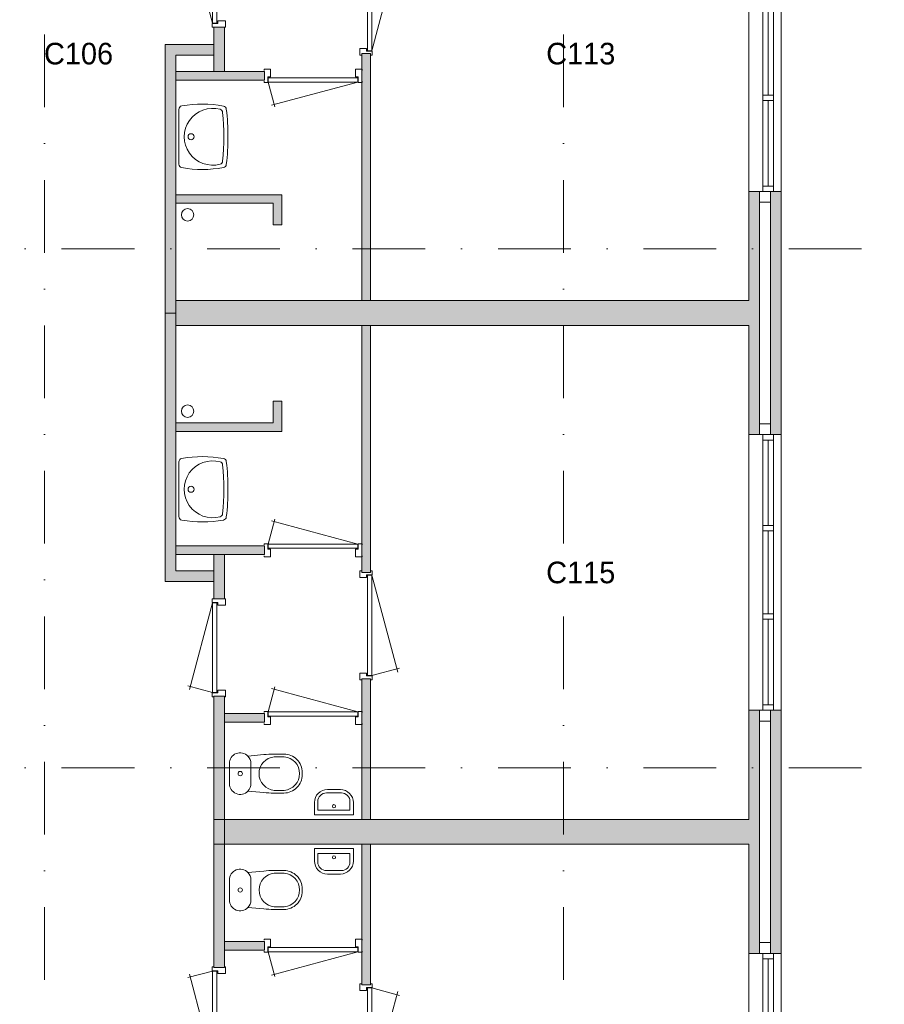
# Model space of a CAD drawing. Header units: millimetres. Extents: x -8493 to 75607, y -3060 to 56340.
# Tile 8 of 35: x 4020 to 12019, y 20103 to 29214. Entities that reach past the tile are written whole.
import ezdxf
from ezdxf.enums import TextEntityAlignment as Align

# ---------------------------------------------------------------- set-up
doc = ezdxf.new("R2010")
doc.units = ezdxf.units.MM
doc.linetypes.add('DGN4', pattern=[1345.6, 672.8, -336.4, 0, -336.4])
for name, color, linetype in [('16', 7, 'Continuous'), ('17', 7, 'Continuous'), ('30', 7, 'Continuous'), ('32', 7, 'Continuous'), ('33', 7, 'Continuous'), ('40', 7, 'Continuous'), ('48', 7, 'Continuous'), ('56', 7, 'Continuous'), ('62', 7, 'Continuous')]:
    doc.layers.add(name, color=color, linetype=linetype)
doc.styles.add('dgn003', font='dgn003.shx')

# ---------------------------------------------------------------- blocks, each defined once
blk = doc.blocks.new('830R10142')
at = {"layer": '33', "color": 1, "linetype": 'Continuous', "lineweight": 0}
for p, q in [((-108, -38), (-336.87, -99.32)), ((-108, -868), (-322.82, -66.28))]:
    blk.add_line(p, q, dxfattribs=at)
at = {"layer": '33', "color": 92, "linetype": 'Continuous', "lineweight": 13, "true_color": 0x00e100, "flags": 128}
for points in [[(-100, 0), (-111, 0), (-111, -35), (-61, -35), (-61, -60), (11, -60), (11, 0), (0, 0)], [(-100, -906), (-111, -906), (-111, -871), (-61, -871), (-61, -846), (11, -846), (11, -906), (0, -906)]]:
    blk.add_lwpolyline(points, dxfattribs=at)
at = {"layer": '33', "color": 2, "linetype": 'Continuous', "lineweight": 13, "true_color": 0xf0f000, "flags": 128}
blk.add_lwpolyline([(-108, -868), (-108, -38), (-68, -38), (-68, -868), (-108, -868)], dxfattribs=at)
blk = doc.blocks.new('930L0948')
at = {"layer": '33', "color": 1, "linetype": 'Continuous', "lineweight": 0}
for p, q in [((98, 968), (353.44, 899.56)), ((98, 38), (338.7, 936.31))]:
    blk.add_line(p, q, dxfattribs=at)
at = {"layer": '33', "color": 92, "linetype": 'Continuous', "lineweight": 13, "true_color": 0x00e100, "flags": 128}
for points in [[(90, 1006), (101, 1006), (101, 971), (51, 971), (51, 946), (-11, 946), (-11, 1006), (0, 1006)], [(90, 0), (101, 0), (101, 35), (51, 35), (51, 60), (-11, 60), (-11, 0), (0, 0)]]:
    blk.add_lwpolyline(points, dxfattribs=at)
at = {"layer": '33', "color": 2, "linetype": 'Continuous', "lineweight": 13, "true_color": 0xf0f000, "flags": 128}
blk.add_lwpolyline([(98, 968), (98, 38), (58, 38), (58, 968), (98, 968)], dxfattribs=at)
blk = doc.blocks.new('WT0147')
at = {"layer": '40', "color": 7, "linetype": 'Continuous', "lineweight": 0}
blk.add_line((20, -253.2), (20, 253.2), dxfattribs=at)
blk.add_circle((133.3, 0), 28.1, dxfattribs=at)
for centre, radius, start, end in [((53, 253.2), 33, 100.00267, 180), ((236.5, -765.8), 1068.4, 79.44861, 100.20169), ((426.2, 252), 33, 6.85751, 79.65449), ((332.1, 0), 263.1, 74.86666, 285.13334), ((392.2, 222.2), 33, 6.04176, 74.86666), ((-1706.8, 0), 2143.7, 353.95824, 6.04176), ((-1669.4, 0), 2143.7, 353.14249, 6.85751), ((53, -253.2), 33, 180, 259.99733), ((392.2, -222.2), 33, 285.13334, 353.95824), ((426.2, -252), 33, 280.34551, 353.14249), ((236.5, 765.8), 1068.4, 259.79831, 280.55139)]:
    blk.add_arc(centre, radius, start, end, dxfattribs=at)
blk = doc.blocks.new('830R10144')
at = {"layer": '33', "color": 1, "linetype": 'Continuous', "lineweight": 0}
for p, q in [((38, -108), (99.32, -336.87)), ((868, -108), (66.28, -322.82))]:
    blk.add_line(p, q, dxfattribs=at)
at = {"layer": '33', "color": 92, "linetype": 'Continuous', "lineweight": 13, "true_color": 0x00e100, "flags": 128}
for points in [[(0, -100), (0, -111), (35, -111), (35, -61), (60, -61), (60, 11), (0, 11), (0, 0)], [(906, -100), (906, -111), (871, -111), (871, -61), (846, -61), (846, 11), (906, 11), (906, 0)]]:
    blk.add_lwpolyline(points, dxfattribs=at)
at = {"layer": '33', "color": 2, "linetype": 'Continuous', "lineweight": 13, "true_color": 0xf0f000, "flags": 128}
blk.add_lwpolyline([(868, -108), (38, -108), (38, -68), (868, -68), (868, -108)], dxfattribs=at)
blk = doc.blocks.new('WT0148')
at = {"layer": '40', "color": 7, "linetype": 'Continuous', "lineweight": 0}
blk.add_line((20, 253.2), (20, -253.2), dxfattribs=at)
at = {"layer": '40', "color": 7, "linetype": 'Continuous', "lineweight": 0, "flags": 128}
for points in [[(20, 253.2, -0.363957), (47.3, 285.7)], [(47.3, 285.7, -0.090801), (432.1, 284.5)], [(432.1, 284.5, -0.328769), (459, 256)], [(400.8, -254, -1.30637), (400.8, 254)], [(400.8, 254, -0.309671), (425, 225.6)], [(425, 225.6, -0.052773), (425, -225.6)], [(459, 256, -0.059915), (459, -256)], [(47.3, -285.7, -0.363957), (20, -253.2)], [(425, -225.6, -0.309671), (400.8, -254)], [(459, -256, -0.328769), (432.1, -284.5)], [(432.1, -284.5, -0.090801), (47.3, -285.7)]]:
    blk.add_lwpolyline(points, format="xyb", dxfattribs=at)
at = {"layer": '40', "color": 7, "linetype": 'Continuous', "lineweight": 0}
blk.add_circle((133.3, 0), 28.1, dxfattribs=at)
blk = doc.blocks.new('830R10145')
at = {"layer": '33', "color": 1, "linetype": 'Continuous', "lineweight": 0}
for p, q in [((38, 108), (99.32, 336.87)), ((868, 108), (66.28, 322.82))]:
    blk.add_line(p, q, dxfattribs=at)
at = {"layer": '33', "color": 92, "linetype": 'Continuous', "lineweight": 13, "true_color": 0x00e100, "flags": 128}
for points in [[(0, 100), (0, 111), (35, 111), (35, 61), (60, 61), (60, -11), (0, -11), (0, 0)], [(906, 100), (906, 111), (871, 111), (871, 61), (846, 61), (846, -11), (906, -11), (906, 0)]]:
    blk.add_lwpolyline(points, dxfattribs=at)
at = {"layer": '33', "color": 2, "linetype": 'Continuous', "lineweight": 13, "true_color": 0xf0f000, "flags": 128}
blk.add_lwpolyline([(868, 108), (38, 108), (38, 68), (868, 68), (868, 108)], dxfattribs=at)
blk = doc.blocks.new('830R10146')
at = {"layer": '33', "color": 1, "linetype": 'Continuous', "lineweight": 0}
for p, q in [((-108, 868), (-322.82, 66.28)), ((-108, 38), (-336.87, 99.32))]:
    blk.add_line(p, q, dxfattribs=at)
at = {"layer": '33', "color": 92, "linetype": 'Continuous', "lineweight": 13, "true_color": 0x00e100, "flags": 128}
for points in [[(-100, 906), (-111, 906), (-111, 871), (-61, 871), (-61, 846), (11, 846), (11, 906), (0, 906)], [(-100, 0), (-111, 0), (-111, 35), (-61, 35), (-61, 60), (11, 60), (11, 0), (0, 0)]]:
    blk.add_lwpolyline(points, dxfattribs=at)
at = {"layer": '33', "color": 2, "linetype": 'Continuous', "lineweight": 13, "true_color": 0xf0f000, "flags": 128}
blk.add_lwpolyline([(-108, 868), (-108, 38), (-68, 38), (-68, 868), (-108, 868)], dxfattribs=at)
blk = doc.blocks.new('CLOS0248')
at = {"layer": '40', "color": 7, "linetype": 'Continuous', "lineweight": 0}
for p, q in [((220, 92.5), (220, -92.5)), ((527.8, 155), (435.5, 155)), ((670, 1.1), (670, -0.8)), ((527.8, -155), (435.8, -155))]:
    blk.add_line(p, q, dxfattribs=at)
at = {"layer": '40', "color": 7, "linetype": 'Continuous', "lineweight": 0, "flags": 128}
for points in [[(338.3, 175.7), (191.9, 162), (191.9, 162, 0.674333), (20, 92.5), (20, 92.5), (20, -92.5), (20, -92.5, 0.674333), (191.9, -162), (191.9, -162), (338.3, -175.7), (338.3, -175.7, 0.023285), (431.3, -180), (431.3, -180), (525, -180), (525, -180, 0.414214), (695, -10), (695, -10), (695, 10), (695, 10, 0.414214), (525, 180), (525, 180), (431.3, 180), (431.3, 180, 0.023285), (338.3, 175.7)], [(191.9, 162, -0.194504), (220, 92.5)], [(220, -92.5, -0.194504), (191.9, -162)]]:
    blk.add_lwpolyline(points, format="xyb", dxfattribs=at)
at = {"layer": '40', "color": 7, "linetype": 'Continuous', "lineweight": 0}
blk.add_circle((120, 0), 20, dxfattribs=at)
for centre, start, end in [((450, 0), 94.92635, 265.07365), ((514.4, 0), 274.9259, 85.0741)]:
    blk.add_arc(centre, 155.6, start, end, dxfattribs=at)
blk = doc.blocks.new('FT0148')
at = {"layer": '40', "color": 7, "linetype": 'Continuous', "lineweight": 0}
for p, q in [((-180, 135.1), (-180, 20)), ((148.9, 64.6), (148.9, 144)), ((-180, 20), (180, 20)), ((-148.9, 64.6), (148.9, 64.6))]:
    blk.add_line(p, q, dxfattribs=at)
at = {"layer": '40', "color": 7, "linetype": 'Continuous', "lineweight": 0, "flags": 128}
for points in [[(68.9, 224), (-68.9, 224)], [(60, 255.1), (-60, 255.1)], [(-148.9, 144), (-148.9, 64.6)], [(180, 20), (180, 135.1)]]:
    blk.add_lwpolyline(points, dxfattribs=at)
for points in [[(60, 255.1, -0.414214), (180, 135.1)], [(68.9, 224, -0.414214), (148.9, 144)]]:
    blk.add_lwpolyline(points, format="xyb", dxfattribs=at)
at = {"layer": '40', "color": 7, "linetype": 'Continuous', "lineweight": 0}
blk.add_circle((0.9, 101.1), 15.1, dxfattribs=at)
for centre, radius in [((-60, 135.1), 120), ((-68.9, 144), 80)]:
    blk.add_arc(centre, radius, 90, 180, dxfattribs=at)
blk = doc.blocks.new('830R10147')
at = {"layer": '33', "color": 1, "linetype": 'Continuous', "lineweight": 0}
for p, q in [((38, 108), (99.32, 336.87)), ((868, 108), (66.28, 322.82))]:
    blk.add_line(p, q, dxfattribs=at)
at = {"layer": '33', "color": 92, "linetype": 'Continuous', "lineweight": 13, "true_color": 0x00e100, "flags": 128}
for points in [[(0, 100), (0, 111), (35, 111), (35, 61), (60, 61), (60, -11), (0, -11), (0, 0)], [(906, 100), (906, 111), (871, 111), (871, 61), (846, 61), (846, -11), (906, -11), (906, 0)]]:
    blk.add_lwpolyline(points, dxfattribs=at)
at = {"layer": '33', "color": 2, "linetype": 'Continuous', "lineweight": 13, "true_color": 0xf0f000, "flags": 128}
blk.add_lwpolyline([(868, 108), (38, 108), (38, 68), (868, 68), (868, 108)], dxfattribs=at)
blk = doc.blocks.new('930L0949')
at = {"layer": '33', "color": 1, "linetype": 'Continuous', "lineweight": 0}
for p, q in [((98, -38), (338.7, -936.31)), ((98, -968), (353.44, -899.56))]:
    blk.add_line(p, q, dxfattribs=at)
at = {"layer": '33', "color": 92, "linetype": 'Continuous', "lineweight": 13, "true_color": 0x00e100, "flags": 128}
for points in [[(90, 0), (101, 0), (101, -35), (51, -35), (51, -60), (-11, -60), (-11, 0), (0, 0)], [(90, -1006), (101, -1006), (101, -971), (51, -971), (51, -946), (-11, -946), (-11, -1006), (0, -1006)]]:
    blk.add_lwpolyline(points, dxfattribs=at)
at = {"layer": '33', "color": 2, "linetype": 'Continuous', "lineweight": 13, "true_color": 0xf0f000, "flags": 128}
blk.add_lwpolyline([(98, -968), (98, -38), (58, -38), (58, -968), (98, -968)], dxfattribs=at)
blk = doc.blocks.new('830R10149')
at = {"layer": '33', "color": 1, "linetype": 'Continuous', "lineweight": 0}
for p, q in [((-108, -38), (-336.87, -99.32)), ((-108, -868), (-322.82, -66.28))]:
    blk.add_line(p, q, dxfattribs=at)
at = {"layer": '33', "color": 92, "linetype": 'Continuous', "lineweight": 13, "true_color": 0x00e100, "flags": 128}
for points in [[(-100, 0), (-111, 0), (-111, -35), (-61, -35), (-61, -60), (11, -60), (11, 0), (0, 0)], [(-100, -906), (-111, -906), (-111, -871), (-61, -871), (-61, -846), (11, -846), (11, -906), (0, -906)]]:
    blk.add_lwpolyline(points, dxfattribs=at)
at = {"layer": '33', "color": 2, "linetype": 'Continuous', "lineweight": 13, "true_color": 0xf0f000, "flags": 128}
blk.add_lwpolyline([(-108, -868), (-108, -38), (-68, -38), (-68, -868), (-108, -868)], dxfattribs=at)
blk = doc.blocks.new('CLOS0249')
at = {"layer": '40', "color": 7, "linetype": 'Continuous', "lineweight": 0}
for p, q in [((220, -92.5), (220, 92.5)), ((527.8, 155), (435.8, 155)), ((670, -1.1), (670, 0.8)), ((527.8, -155), (435.5, -155))]:
    blk.add_line(p, q, dxfattribs=at)
at = {"layer": '40', "color": 7, "linetype": 'Continuous', "lineweight": 0, "flags": 128}
for points in [[(338.3, -175.7), (191.9, -162), (191.9, -162, -0.674333), (20, -92.5), (20, -92.5), (20, 92.5), (20, 92.5, -0.674333), (191.9, 162), (191.9, 162), (338.3, 175.7), (338.3, 175.7, -0.023285), (431.3, 180), (431.3, 180), (525, 180), (525, 180, -0.414214), (695, 10), (695, 10), (695, -10), (695, -10, -0.414214), (525, -180), (525, -180), (431.3, -180), (431.3, -180, -0.023285), (338.3, -175.7)], [(436.7, -155, -0.917514), (436.7, 155)], [(527.8, 155, -0.917521), (527.8, -155)]]:
    blk.add_lwpolyline(points, format="xyb", dxfattribs=at)
at = {"layer": '40', "color": 7, "linetype": 'Continuous', "lineweight": 0}
blk.add_circle((120, 0), 20, dxfattribs=at)
for centre, start, end in [((120, 92.5), 0, 44.02728), ((120, -92.5), 315.97272, 0)]:
    blk.add_arc(centre, 100, start, end, dxfattribs=at)
blk = doc.blocks.new('FT0149')
at = {"layer": '40', "color": 7, "linetype": 'Continuous', "lineweight": 0}
for p, q in [((-180, -135.1), (-180, -20)), ((-180, -20), (180, -20)), ((-148.9, -64.6), (148.9, -64.6)), ((148.9, -64.6), (148.9, -144))]:
    blk.add_line(p, q, dxfattribs=at)
at = {"layer": '40', "color": 7, "linetype": 'Continuous', "lineweight": 0, "flags": 128}
for points in [[(-148.9, -144), (-148.9, -64.6)], [(180, -20), (180, -135.1)], [(68.9, -224), (-68.9, -224)], [(60, -255.1), (-60, -255.1)]]:
    blk.add_lwpolyline(points, dxfattribs=at)
for points in [[(-60, -255.1, -0.414214), (-180, -135.1)], [(-68.9, -224, -0.414214), (-148.9, -144)]]:
    blk.add_lwpolyline(points, format="xyb", dxfattribs=at)
at = {"layer": '40', "color": 7, "linetype": 'Continuous', "lineweight": 0}
blk.add_circle((0.9, -101.1), 15.1, dxfattribs=at)
for centre, radius in [((60, -135.1), 120), ((68.9, -144), 80)]:
    blk.add_arc(centre, radius, 270, 0, dxfattribs=at)
blk = doc.blocks.new('830R10150')
at = {"layer": '33', "color": 1, "linetype": 'Continuous', "lineweight": 0}
for p, q in [((38, -108), (99.32, -336.87)), ((868, -108), (66.28, -322.82))]:
    blk.add_line(p, q, dxfattribs=at)
at = {"layer": '33', "color": 92, "linetype": 'Continuous', "lineweight": 13, "true_color": 0x00e100, "flags": 128}
for points in [[(0, -100), (0, -111), (35, -111), (35, -61), (60, -61), (60, 11), (0, 11), (0, 0)], [(906, -100), (906, -111), (871, -111), (871, -61), (846, -61), (846, 11), (906, 11), (906, 0)]]:
    blk.add_lwpolyline(points, dxfattribs=at)
at = {"layer": '33', "color": 2, "linetype": 'Continuous', "lineweight": 13, "true_color": 0xf0f000, "flags": 128}
blk.add_lwpolyline([(868, -108), (38, -108), (38, -68), (868, -68), (868, -108)], dxfattribs=at)
blk = doc.blocks.new('930L0950')
at = {"layer": '33', "color": 1, "linetype": 'Continuous', "lineweight": 0}
for p, q in [((98, 968), (353.44, 899.56)), ((98, 38), (338.7, 936.31))]:
    blk.add_line(p, q, dxfattribs=at)
at = {"layer": '33', "color": 92, "linetype": 'Continuous', "lineweight": 13, "true_color": 0x00e100, "flags": 128}
for points in [[(90, 1006), (101, 1006), (101, 971), (51, 971), (51, 946), (-11, 946), (-11, 1006), (0, 1006)], [(90, 0), (101, 0), (101, 35), (51, 35), (51, 60), (-11, 60), (-11, 0), (0, 0)]]:
    blk.add_lwpolyline(points, dxfattribs=at)
at = {"layer": '33', "color": 2, "linetype": 'Continuous', "lineweight": 13, "true_color": 0xf0f000, "flags": 128}
blk.add_lwpolyline([(98, 968), (98, 38), (58, 38), (58, 968), (98, 968)], dxfattribs=at)

msp = doc.modelspace()

# ---------------------------------------------------------------- hatches: boundary and pattern name
at = {"layer": '62'}
for color, points in [(7, [(5914.76, 28734.49), (5914.76, 29144.49), (5814.76, 29144.49), (5814.76, 28734.49)]), (7, [(5364.76, 26499.49), (5464.76, 26499.49), (5464.76, 28884.49), (5814.76, 28884.49), (5814.76, 28984.49), (5364.76, 28984.49)]), (9, [(7184.76, 26614.49), (7184.76, 28899.49), (7264.76, 28899.49), (7264.76, 26614.49)]), (9, [(6284.76, 28654.49), (6284.76, 28734.49), (5464.76, 28734.49), (5464.76, 28654.49)]), (9, [(10864.76, 27624.49), (10764.76, 27624.49), (10764.76, 26614.49), (5464.76, 26614.49), (5464.76, 26384.49), (10764.76, 26384.49), (10764.76, 25374.49), (10864.76, 25374.49)]), (7, [(10964.76, 27624.49), (10964.76, 25374.49), (11064.76, 25374.49), (11064.76, 27624.49)]), (9, [(6364.76, 27314.49), (6444.76, 27314.49), (6444.76, 27594.49), (5464.76, 27594.49), (5464.76, 27514.49), (6364.76, 27514.49)]), (7, [(5364.76, 26499.49), (5464.76, 26499.49), (5464.76, 24114.49), (5814.76, 24114.49), (5814.76, 24014.49), (5364.76, 24014.49)]), (9, [(7184.76, 26384.49), (7184.76, 24099.49), (7264.76, 24099.49), (7264.76, 26384.49)]), (9, [(6364.76, 25684.49), (6444.76, 25684.49), (6444.76, 25404.49), (5464.76, 25404.49), (5464.76, 25484.49), (6364.76, 25484.49)]), (9, [(6284.76, 24344.49), (6284.76, 24264.49), (5464.76, 24264.49), (5464.76, 24344.49)]), (7, [(5914.76, 24264.49), (5914.76, 23854.49), (5814.76, 23854.49), (5814.76, 24264.49)]), (9, [(7184.76, 23114.49), (7184.76, 21814.49), (7264.76, 21814.49), (7264.76, 23114.49)]), (7, [(5914.76, 22954.49), (5914.76, 21584.49), (5814.76, 21584.49), (5814.76, 22954.49)]), (9, [(10864.76, 22824.49), (10764.76, 22824.49), (10764.76, 21814.49), (5914.76, 21814.49), (5914.76, 21584.49), (10764.76, 21584.49), (10764.76, 20574.49), (10864.76, 20574.49)]), (9, [(6284.76, 22794.49), (6284.76, 22714.49), (5914.76, 22714.49), (5914.76, 22794.49)]), (7, [(10964.76, 22824.49), (10964.76, 20574.49), (11064.76, 20574.49), (11064.76, 22824.49)]), (7, [(5914.76, 20444.49), (5914.76, 21814.49), (5814.76, 21814.49), (5814.76, 20444.49)]), (9, [(7184.76, 20284.49), (7184.76, 21584.49), (7264.76, 21584.49), (7264.76, 20284.49)]), (9, [(6284.76, 20604.49), (6284.76, 20684.49), (5914.76, 20684.49), (5914.76, 20604.49)])]:
    msp.add_hatch(color=color, dxfattribs=at).paths.add_polyline_path(points)

# ---------------------------------------------------------------- linework, layer by layer
at = {"layer": '16', "color": 92, "linetype": 'Continuous', "lineweight": 0, "true_color": 0x00e100, "flags": 128}
for points in [[(5814.76, 28734.49), (5814.76, 29144.49), (5914.76, 29144.49), (5914.76, 28734.49), (5814.76, 28734.49)], [(5364.76, 26499.49), (5364.76, 28984.49), (5814.76, 28984.49), (5814.76, 28884.49), (5464.76, 28884.49), (5464.76, 26499.49), (5364.76, 26499.49)], [(7184.76, 28899.49), (7184.76, 26614.49), (7264.76, 26614.49), (7264.76, 28899.49), (7184.76, 28899.49)], [(5464.76, 28654.49), (5464.76, 28734.49), (6284.76, 28734.49), (6284.76, 28654.49), (5464.76, 28654.49)], [(10764.76, 26384.49), (10764.76, 25374.49), (11064.76, 25374.49), (11064.76, 27624.49), (10764.76, 27624.49), (10764.76, 26614.49)], [(5464.76, 27514.49), (6364.76, 27514.49), (6364.76, 27314.49), (6444.76, 27314.49), (6444.76, 27594.49), (5464.76, 27594.49), (5464.76, 27514.49)], [(10864.76, 26514.49), (10864.76, 25474.49), (10964.76, 25474.49), (10964.76, 27524.49), (10864.76, 27524.49), (10864.76, 26514.49)], [(5364.76, 26499.49), (5364.76, 24014.49), (5814.76, 24014.49), (5814.76, 24114.49), (5464.76, 24114.49), (5464.76, 26499.49), (5364.76, 26499.49)], [(7184.76, 24099.49), (7184.76, 26384.49), (7264.76, 26384.49), (7264.76, 24099.49), (7184.76, 24099.49)], [(5464.76, 25484.49), (6364.76, 25484.49), (6364.76, 25684.49), (6444.76, 25684.49), (6444.76, 25404.49), (5464.76, 25404.49), (5464.76, 25484.49)], [(5464.76, 24344.49), (5464.76, 24264.49), (6284.76, 24264.49), (6284.76, 24344.49), (5464.76, 24344.49)], [(5814.76, 24264.49), (5814.76, 23854.49), (5914.76, 23854.49), (5914.76, 24264.49), (5814.76, 24264.49)], [(7184.76, 21814.49), (7184.76, 23114.49), (7264.76, 23114.49), (7264.76, 21814.49), (7184.76, 21814.49)], [(5814.76, 22954.49), (5814.76, 21584.49), (5914.76, 21584.49), (5914.76, 22954.49), (5814.76, 22954.49)], [(5914.76, 22794.49), (5914.76, 22714.49), (6284.76, 22714.49), (6284.76, 22794.49), (5914.76, 22794.49)], [(10764.76, 21584.49), (10764.76, 20574.49), (11064.76, 20574.49), (11064.76, 22824.49), (10764.76, 22824.49), (10764.76, 21814.49)], [(10864.76, 21714.49), (10864.76, 20674.49), (10964.76, 20674.49), (10964.76, 22724.49), (10864.76, 22724.49), (10864.76, 21714.49)], [(5814.76, 20444.49), (5814.76, 21814.49), (5914.76, 21814.49), (5914.76, 20444.49), (5814.76, 20444.49)], [(7184.76, 21584.49), (7184.76, 20284.49), (7264.76, 20284.49), (7264.76, 21584.49), (7184.76, 21584.49)], [(5914.76, 20604.49), (5914.76, 20684.49), (6284.76, 20684.49), (6284.76, 20604.49), (5914.76, 20604.49)]]:
    msp.add_lwpolyline(points, dxfattribs=at)
at = {"layer": '17', "color": 92, "linetype": 'Continuous', "lineweight": 0, "true_color": 0x00e100}
for p, q in [((10764.76, 26614.49), (5464.76, 26614.49)), ((10764.76, 26384.49), (5464.76, 26384.49)), ((10764.76, 21814.49), (5914.76, 21814.49)), ((10764.76, 21584.49), (5914.76, 21584.49))]:
    msp.add_line(p, q, dxfattribs=at)
at = {"layer": '30', "color": 3, "linetype": 'Continuous', "lineweight": 0}
for p, q in [((10764.76, 30174.49), (10764.76, 27624.49)), ((11064.76, 30174.49), (11064.76, 27624.49)), ((10864.76, 25474.49), (10964.76, 25474.49)), ((10764.76, 25374.49), (10764.76, 22824.49)), ((11064.76, 25374.49), (11064.76, 22824.49)), ((10864.76, 20674.49), (10964.76, 20674.49)), ((10764.76, 20574.49), (10764.76, 18024.49)), ((11064.76, 20574.49), (11064.76, 18024.49))]:
    msp.add_line(p, q, dxfattribs=at)
at = {"layer": '32', "color": 3, "linetype": 'Continuous', "lineweight": 0}
for p, q in [((10894.76, 27674.49), (10894.76, 30124.49)), ((10994.76, 30124.49), (10994.76, 27624.49)), ((10944.76, 29282.82), (10944.76, 28516.15)), ((10944.76, 28466.15), (10944.76, 27674.49)), ((10894.76, 22874.49), (10894.76, 25324.49)), ((10894.76, 25324.49), (10994.76, 25324.49)), ((10944.76, 25324.49), (10944.76, 24532.82)), ((10994.76, 25324.49), (10994.76, 22824.49)), ((10944.76, 24482.82), (10944.76, 23716.15)), ((10944.76, 23666.15), (10944.76, 22874.49)), ((10894.76, 18074.49), (10894.76, 20524.49)), ((10894.76, 20524.49), (10994.76, 20524.49)), ((10944.76, 20524.49), (10944.76, 19732.82)), ((10994.76, 20524.49), (10994.76, 18024.49))]:
    msp.add_line(p, q, dxfattribs=at)
at = {"layer": '32', "color": 3, "linetype": 'Continuous', "lineweight": 0, "flags": 128}
for points in [[(10994.76, 28516.15), (10994.76, 28466.15), (10894.76, 28466.15), (10894.76, 28516.15), (10994.76, 28516.15)], [(10994.76, 27674.49), (10994.76, 27624.49), (10894.76, 27624.49), (10894.76, 27674.49), (10994.76, 27674.49)], [(10994.76, 25374.49), (10994.76, 25324.49), (10894.76, 25324.49), (10894.76, 25374.49), (10994.76, 25374.49)], [(10994.76, 24532.82), (10994.76, 24482.82), (10894.76, 24482.82), (10894.76, 24532.82), (10994.76, 24532.82)], [(10994.76, 23716.15), (10994.76, 23666.15), (10894.76, 23666.15), (10894.76, 23716.15), (10994.76, 23716.15)], [(10994.76, 22874.49), (10994.76, 22824.49), (10894.76, 22824.49), (10894.76, 22874.49), (10994.76, 22874.49)], [(10994.76, 20574.49), (10994.76, 20524.49), (10894.76, 20524.49), (10894.76, 20574.49), (10994.76, 20574.49)]]:
    msp.add_lwpolyline(points, dxfattribs=at)
at = {"layer": '40', "color": 3, "linetype": 'Continuous', "lineweight": 0}
for centre in [(5573.36, 27407.73), (5573.36, 25591.25)]:
    msp.add_circle(centre, 57.46, dxfattribs=at)
at = {"layer": '56', "color": 3, "linetype": 'DGN4', "lineweight": 0}
for p, q in [((4249.76, 55989.76), (4249.76, 547.85)), ((9049.76, 55989.76), (9049.76, 547.85)), ((52180.43, 27092.77), (-3616.95, 27092.77)), ((52180.43, 22292.77), (-3616.95, 22292.77))]:
    msp.add_line(p, q, dxfattribs=at)
at = {"layer": '62', "color": 7, "linetype": 'Continuous', "lineweight": 0, "flags": 128}
for points in [[(5914.76, 28734.49), (5914.76, 29144.49), (5814.76, 29144.49), (5814.76, 28734.49), (5914.76, 28734.49)], [(5364.76, 26499.49), (5464.76, 26499.49), (5464.76, 28884.49), (5814.76, 28884.49), (5814.76, 28984.49), (5364.76, 28984.49), (5364.76, 26499.49)], [(10964.76, 27624.49), (10964.76, 25374.49), (11064.76, 25374.49), (11064.76, 27624.49), (10964.76, 27624.49)], [(5364.76, 26499.49), (5464.76, 26499.49), (5464.76, 24114.49), (5814.76, 24114.49), (5814.76, 24014.49), (5364.76, 24014.49), (5364.76, 26499.49)], [(5914.76, 24264.49), (5914.76, 23854.49), (5814.76, 23854.49), (5814.76, 24264.49), (5914.76, 24264.49)], [(5914.76, 22954.49), (5914.76, 21584.49), (5814.76, 21584.49), (5814.76, 22954.49), (5914.76, 22954.49)], [(10964.76, 22824.49), (10964.76, 20574.49), (11064.76, 20574.49), (11064.76, 22824.49), (10964.76, 22824.49)], [(5914.76, 20444.49), (5914.76, 21814.49), (5814.76, 21814.49), (5814.76, 20444.49), (5914.76, 20444.49)]]:
    msp.add_lwpolyline(points, dxfattribs=at)
at = {"layer": '62', "color": 9, "linetype": 'Continuous', "lineweight": 0, "flags": 128}
for points in [[(7184.76, 26614.49), (7184.76, 28899.49), (7264.76, 28899.49), (7264.76, 26614.49), (7184.76, 26614.49)], [(6284.76, 28654.49), (6284.76, 28734.49), (5464.76, 28734.49), (5464.76, 28654.49), (6284.76, 28654.49)], [(10864.76, 27624.49), (10764.76, 27624.49), (10764.76, 26614.49), (5464.76, 26614.49), (5464.76, 26384.49), (10764.76, 26384.49), (10764.76, 25374.49), (10864.76, 25374.49), (10864.76, 27624.49)], [(6364.76, 27314.49), (6444.76, 27314.49), (6444.76, 27594.49), (5464.76, 27594.49), (5464.76, 27514.49), (6364.76, 27514.49), (6364.76, 27314.49)], [(7184.76, 26384.49), (7184.76, 24099.49), (7264.76, 24099.49), (7264.76, 26384.49), (7184.76, 26384.49)], [(6364.76, 25684.49), (6444.76, 25684.49), (6444.76, 25404.49), (5464.76, 25404.49), (5464.76, 25484.49), (6364.76, 25484.49), (6364.76, 25684.49)], [(6284.76, 24344.49), (6284.76, 24264.49), (5464.76, 24264.49), (5464.76, 24344.49), (6284.76, 24344.49)], [(7184.76, 23114.49), (7184.76, 21814.49), (7264.76, 21814.49), (7264.76, 23114.49), (7184.76, 23114.49)], [(10864.76, 22824.49), (10764.76, 22824.49), (10764.76, 21814.49), (5914.76, 21814.49), (5914.76, 21584.49), (10764.76, 21584.49), (10764.76, 20574.49), (10864.76, 20574.49), (10864.76, 22824.49)], [(6284.76, 22794.49), (6284.76, 22714.49), (5914.76, 22714.49), (5914.76, 22794.49), (6284.76, 22794.49)], [(7184.76, 20284.49), (7184.76, 21584.49), (7264.76, 21584.49), (7264.76, 20284.49), (7184.76, 20284.49)], [(6284.76, 20604.49), (6284.76, 20684.49), (5914.76, 20684.49), (5914.76, 20604.49), (6284.76, 20604.49)]]:
    msp.add_lwpolyline(points, dxfattribs=at)

# ---------------------------------------------------------------- block references
at = {"color": 7, "linetype": 'Continuous', "lineweight": 0}
for name, p in [('830R10142', (5912.86, 30049.2)), ('930L0948', (7178.79, 28886.26)), ('830R10144', (6281.68, 28744.67)), ('WT0147', (5472.62, 28130.35)), ('WT0148', (5472.62, 24868.63)), ('830R10145', (6281.68, 24254.31)), ('930L0949', (7178.79, 24112.72)), ('830R10146', (5912.86, 22949.78)), ('830R10147', (6281.67, 22702.89)), ('CLOS0248', (5939.66, 22238)), ('FT0148', (6926.8, 21834.92)), ('FT0149', (6926.8, 21564.06)), ('CLOS0249', (5939.66, 21160.98)), ('830R10150', (6281.67, 20696.09)), ('830R10149', (5912.86, 20449.2)), ('930L0950', (7178.79, 19286.26))]:
    msp.add_blockref(name, p, dxfattribs=at)

# ---------------------------------------------------------------- texts
at = {"layer": '48', "color": 7, "linetype": 'Continuous', "lineweight": 0, "style": 'dgn003'}
for s, p in [('C106', (4564.31, 28899.81)), ('C113', (9210.65, 28899.81)), ('C115', (9210.39, 24099.15))]:
    msp.add_text(s, height=200, dxfattribs=at).set_placement(p, align=Align.MIDDLE_CENTER)

doc.saveas('drawing.dxf')
